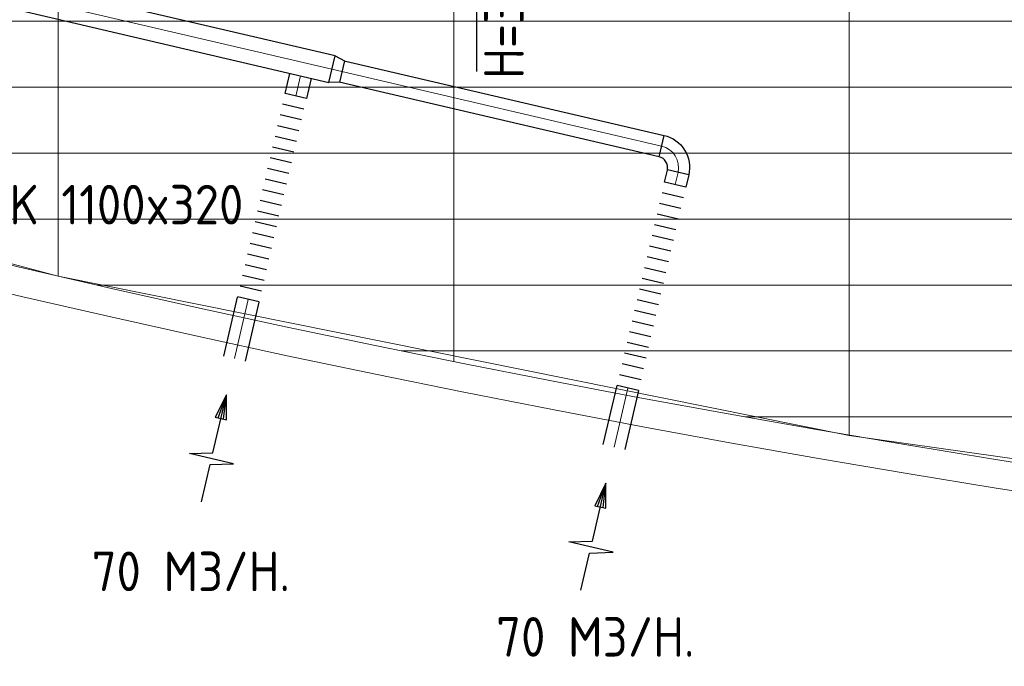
# Model space of a CAD drawing. Header units: millimetres. Extents: x -72412 to 16313, y -1015 to 52998.
# Tile 6 of 64: x -59499 to -55018, y 7994 to 10937. Entities that reach past the tile are written whole.
import ezdxf

# ---------------------------------------------------------------- set-up
doc = ezdxf.new("R2010")
doc.units = ezdxf.units.MM
doc.header["$LTSCALE"] = 50
for name, color, linetype in [('4plfd', 254, 'Continuous'), ('WL570---_RETOUR', 100, 'Continuous'), ('WL570---_TOEVOER', 200, 'Continuous'), ('WM570---_RETOUR', 2, 'Continuous'), ('WM570---_TOEVOER', 2, 'Continuous')]:
    doc.layers.add(name, color=color, linetype=linetype)
doc.layers.add('WL570---_BESTAAND-HARTLIJN', color=161, linetype='Continuous', lineweight=0)
doc.styles.add('ISO', font='ISO', dxfattribs={"height": 162})
doc.styles.add('MAATVOERING', font='ISO')

# ---------------------------------------------------------------- blocks, each defined once
blk = doc.blocks.new('Groep-50')
at = {"color": 8, "linetype": 'Continuous', "lineweight": 13}
for p, q in [((-62054.9, 18699.1), (-62054.9, 8239.9)), ((-60254.9, 18699.1), (-60254.9, 7851)), ((-58454.9, 18699.1), (-58454.9, 7516)), ((-66254.9, 9399.1), (-28992, 9399.1)), ((-62054.9, 8239.9), (-65654.9, 9183.2)), ((-65366, 9099.1), (-29943.5, 9099.1)), ((-64290.1, 8799.1), (-31019.4, 8799.1)), ((-63133.8, 8499.1), (-32175.7, 8499.1)), ((-58454.9, 7514.1), (-62054.9, 8239.9)), ((-61877.5, 8199.1), (-33432, 8199.1)), ((-60492, 7899.1), (-34817.5, 7899.1)), ((-58929.6, 7599.1), (-36379.9, 7599.1)), ((-54854.9, 7003.9), (-58454.9, 7514.1))]:
    blk.add_line(p, q, dxfattribs=at)
at = {"color": 8, "linetype": 'Continuous', "lineweight": 13, "flags": 128}
blk.add_lwpolyline([(-22004.9, 19149), (-22004.9, 11828, -0.208473), (-73205.8, 11785.1), (-73304.9, 11828.1)], format="xyb", dxfattribs=at)
at = {"color": 8, "linetype": 'Continuous', "lineweight": 13}
blk.add_arc((-47654.8, 70538.1), 63940.9, 246.496301, 293.503386, dxfattribs=at)
blk = doc.blocks.new('Block plafond 5e verd')
at = {"layer": '4plfd'}
blk.add_blockref('Groep-50', (73304.9, -19149.1), dxfattribs=at)
blk = doc.blocks.new('KARO')
for p, q in [((1, 0.5), (0, 0.5)), ((0, -0.5), (1, -0.5))]:
    blk.add_line(p, q)
at = {"invisible_edges": 15}
blk.add_3dface([(0, 0.5), (0, -0.5), (1, -0.5), (1, 0.5)], dxfattribs=at)
at = {"layer": 'WL570---_BESTAAND-HARTLIJN'}
blk.add_line((0, 0), (1, 0), dxfattribs=at)
blk = doc.blocks.new('FLLINE100')
blk.add_line((0, -50), (0, 50))
blk = doc.blocks.new('OEX10000100000')
at = {"rotation": 90}
for p in [(0, -50), (0, -100), (0, -150), (0, -200), (0, -250), (0, -300), (0, -350), (0, -400), (0, -450), (0, -500), (0, -550), (0, -600), (0, -650), (0, -700), (0, -750), (0, -800), (0, -850), (0, -900), (0, -950), (0, -1000)]:
    blk.add_blockref('FLLINE100', p, dxfattribs=at)
blk = doc.blocks.new('AFZPIJL')
for points in [[(0, -10), (0, -6.521), (-2.064, -5.967), (2.064, -5.967), (0, -5.414), (0, 0)], [(-0.258, -2.216), (0, 0)], [(0.258, -2.216), (0, 0)]]:
    blk.add_lwpolyline(points)
blk.add_lwpolyline([(0.517, -2.216), (-0.517, -2.216), (0, 0)], close=True)
blk = doc.blocks.new('OSV1251000460G')
blk.add_lwpolyline([(0, -62.5), (46.7, -50), (46.7, 50), (0, 62.5)], close=True)
at = {"layer": 'WL570---_BESTAAND-HARTLIJN'}
blk.add_line((0, 0), (46.7, 0), dxfattribs=at)
blk = doc.blocks.new('OBO10000090H')
blk.add_lwpolyline([(50, -100, 0.414214), (-100, 50), (-100, -50, -0.414214), (-50, -100)], format="xyb", close=True)
at = {"invisible_edges": 15}
for points in [[(-91.3, -50.8), (-74, 47.7), (-100, 50), (-100, -50)], [(-82.9, -53), (-48.7, 41), (-74, 47.7), (-91.3, -50.8)], [(-75, -56.7), (-25, 29.9), (-48.7, 41), (-82.9, -53)], [(-67.9, -61.7), (-3.6, 14.9), (-25, 29.9), (-75, -56.7)], [(-61.7, -67.9), (14.9, -3.6), (-3.6, 14.9), (-67.9, -61.7)], [(-56.7, -75), (29.9, -25), (14.9, -3.6), (-61.7, -67.9)], [(-53, -82.9), (41, -48.7), (29.9, -25), (-56.7, -75)], [(-50.8, -91.3), (47.7, -74), (41, -48.7), (-53, -82.9)], [(-50, -100), (50, -100), (47.7, -74), (-50.8, -91.3)]]:
    blk.add_3dface(points, dxfattribs=at)
at = {"layer": 'WL570---_BESTAAND-HARTLIJN'}
blk.add_arc((-100, -100), 100, 0, 90, dxfattribs=at)

msp = doc.modelspace()

# ---------------------------------------------------------------- linework, layer by layer
at = {"layer": 'WM570---_TOEVOER'}
msp.add_lwpolyline([(-57419.3, 11892.1), (-57419.6, 11641.4), (-57420.3, 10701.4)], dxfattribs=at)

# ---------------------------------------------------------------- block references
at = {"layer": 'WL570---_RETOUR'}
for name, p, xscale, yscale, zscale, rotation in [('KARO', (-58077.8, 10711.4), 1540.570433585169, 125, 125, 166.8725205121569), ('KARO', (-56577.2, 10361.3), -1494.792856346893, 100, 100, 346.8714241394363), ('KARO', (-58242.7, 10589), -94.30230512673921, 100, 100, 256.8714241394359), ('KARO', (-56515.3, 10186.1), -56.55323533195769, 100, 100, 256.8714241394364), ('KARO', (-58458.6, 9663.2), -275.9456809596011, 100, 100, 76.87142413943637), ('AFZPIJL', (-58558.5, 9229.8), -50, 50, 50, 346.8714241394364), ('KARO', (-56731.3, 9260.4), -275.9456809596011, 100, 100, 76.87142413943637), ('AFZPIJL', (-56831.1, 8826.9), -50, 50, 50, 346.8714241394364)]:
    msp.add_blockref(name, p, dxfattribs=dict(at, xscale=xscale, yscale=yscale, zscale=zscale, rotation=rotation))
at = {"layer": 'WL570---_RETOUR', "xscale": -1}
for name, p, rotation in [('OSV1251000460G', (-58077.8, 10711.4), 166.8725205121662), ('OEX10000100000', (-58469.8, 9615.1), 166.8714241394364), ('OBO10000090H', (-56479.8, 10338.6), 256.8714241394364), ('OEX10000100000', (-56742.5, 9212.3), 166.8714241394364)]:
    msp.add_blockref(name, p, dxfattribs=dict(at, rotation=rotation))
at = {"layer": 'WL570---_TOEVOER'}
msp.add_blockref('Block plafond 5e verd', (-70573.6, 20679.1), dxfattribs=at)

# ---------------------------------------------------------------- texts
at = {"layer": 'WM570---_RETOUR', "style": 'MAATVOERING'}
for p in [(-59171.3, 8336), (-57330.3, 8038)]:
    msp.add_text('70 M3/H.', height=180, dxfattribs=at).set_placement(p)
at = {"layer": 'WM570---_TOEVOER', "style": 'MAATVOERING'}
msp.add_text('H=3150+VL.', height=180, rotation=89.932, dxfattribs=at).set_placement((-57205.4, 10667.4))
at = {"layer": 'WM570---_TOEVOER', "style": 'ISO'}
msp.add_text('BALK 1100x320', height=180, dxfattribs=at).set_placement((-59945.6, 10004.9))

doc.saveas('drawing.dxf')
